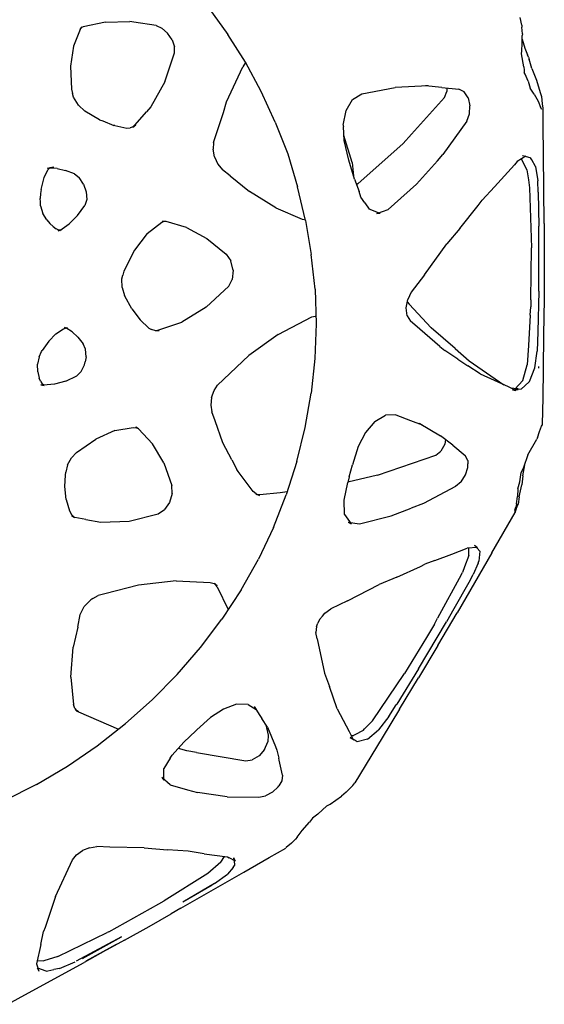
# Model space of a CAD drawing. Header units: millimetres. Extents: x -200 to 168, y -160 to 169.
# Tile 3 of 4: x 56 to 168, y -155 to 56. Entities that reach past the tile are written whole.
import ezdxf

# ---------------------------------------------------------------- set-up
doc = ezdxf.new("R2010")
doc.units = ezdxf.units.MM
doc.layers.add('G-IMPT', color=7, linetype='Continuous', lineweight=40)

# ---------------------------------------------------------------- blocks, each defined once
blk = doc.blocks.new('Floor lamp_DXF-2889-Вид сверху')
at = {"layer": 'G-IMPT', "lineweight": -3}
for p, q in [((1024.66, 17513.46), (1020.23, 17511.02)), ((1020.23, 17511.02), (1008.37, 17504.5)), ((1018.39, 17505.66), (1018.04, 17506.39)), ((1018.54, 17504.78), (1018.04, 17506.39)), ((1001.51, 17500.69), (1008.37, 17504.5)), ((1013.62, 17505.77), (1010.3, 17504.38)), ((1013.62, 17505.77), (1014.87, 17506.05)), ((1016.14, 17506.31), (1014.87, 17506.05)), ((1016.47, 17506.35), (1016.14, 17506.31)), ((1016.47, 17506.35), (1018.25, 17505.72)), ((1017.61, 17500.64), (1018.54, 17504.78)), ((1000.43, 17499.03), (1010.07, 17504.26)), ((1008.75, 17503.65), (1000.43, 17499.03)), ((1001.51, 17500.69), (1008.03, 17504.23)), ((1001.96, 17500.95), (1008.03, 17504.23)), ((1013.97, 17503.26), (1003.49, 17498.13)), ((1013.97, 17503.26), (1016.97, 17504.14)), ((1018.38, 17504.08), (1016.97, 17504.14)), ((999.76, 17499.73), (1001.96, 17500.95)), ((1017.61, 17500.64), (1017.04, 17497.89)), ((999.76, 17499.73), (994.5, 17496.81)), ((1003.1, 17497.94), (1003.49, 17498.13)), ((994.5, 17496.81), (989.78, 17494.11)), ((1003.1, 17497.94), (992.41, 17492.01)), ((1014.49, 17490.44), (1016.73, 17497.02)), ((1016.73, 17497.02), (1017.04, 17497.89)), ((987.71, 17492.93), (989.78, 17494.11)), ((987.71, 17492.93), (974.28, 17485.22)), ((992.41, 17492.01), (991.28, 17491.31)), ((980.5, 17487.62), (987.29, 17491.61)), ((981.03, 17488.03), (987.29, 17491.61)), ((981.96, 17485.53), (991.28, 17491.31)), ((1014.49, 17490.44), (1010.87, 17482.59)), ((980.5, 17487.62), (977.74, 17485.62)), ((976.58, 17484.22), (977.74, 17485.62)), ((979.15, 17483.08), (981.96, 17485.53)), ((974.28, 17485.22), (968.85, 17482.1)), ((976.58, 17484.22), (976.24, 17483.76)), ((976.33, 17482.75), (976.24, 17483.76)), ((968.85, 17482.1), (965.33, 17480.07)), ((976.04, 17482.85), (976.4, 17482.13)), ((976.04, 17482.85), (977.41, 17482.12)), ((976.33, 17482.75), (976.4, 17482.13)), ((977.75, 17481.94), (977.41, 17482.12)), ((982.76, 17481.27), (977.75, 17481.94)), ((979.15, 17483.08), (978.42, 17481.85)), ((982.76, 17481.27), (986.18, 17480.73)), ((1010.03, 17481.54), (1008.73, 17480.62)), ((1010.87, 17482.59), (1010.03, 17481.54)), ((964.1, 17478.99), (965.19, 17479.95)), ((965.19, 17479.95), (965.33, 17480.07)), ((986.18, 17480.73), (990.56, 17480.43)), ((995.53, 17479.99), (990.56, 17480.43)), ((995.53, 17479.99), (1002.89, 17479.87)), ((1002.89, 17479.87), (1005.69, 17479.76)), ((1007.2, 17479.99), (1005.69, 17479.76)), ((1007.2, 17479.99), (1008.73, 17480.62)), ((962.91, 17477.74), (961.84, 17476.29)), ((962.91, 17477.74), (963.21, 17478.13)), ((964.1, 17478.99), (963.21, 17478.13)), ((961.84, 17476.29), (960.23, 17474.5)), ((958.43, 17472.83), (956.55, 17471.07)), ((958.43, 17472.83), (959.61, 17473.7)), ((959.61, 17473.7), (960.23, 17474.5)), ((955.86, 17470.7), (953.38, 17468.98)), ((956.55, 17471.07), (955.86, 17470.7)), ((952.44, 17468.13), (953.38, 17468.98)), ((968.14, 17468.09), (969.61, 17468.89)), ((971.05, 17469.21), (969.61, 17468.89)), ((977.85, 17469.09), (971.05, 17469.21)), ((977.85, 17469.09), (984.2, 17468.19)), ((1018.58, 17466.46), (1025.47, 17469.96)), ((950.97, 17466.69), (950.59, 17466.12)), ((950.97, 17466.69), (951.25, 17467)), ((951.25, 17467), (952.44, 17468.13)), ((966.15, 17465.69), (966.77, 17466.75)), ((966.9, 17466.97), (966.77, 17466.75)), ((966.9, 17466.97), (968.14, 17468.09)), ((986.33, 17467.59), (984.2, 17468.19)), ((990.02, 17466.52), (986.33, 17467.59)), ((990.02, 17466.52), (991.76, 17464.97)), ((1018.58, 17466.46), (1011.95, 17462.53)), ((944.71, 17456.5), (950.59, 17466.12)), ((965.98, 17464.51), (966.15, 17465.69)), ((965.98, 17464.51), (966.55, 17461.93)), ((991.76, 17464.97), (991.33, 17465.59)), ((991.33, 17465.59), (991.33, 17463.05)), ((989.98, 17460.86), (991.33, 17463.05)), ((1011.95, 17462.53), (1005.6, 17458.19)), ((966.55, 17461.93), (966.69, 17461.3)), ((966.69, 17461.3), (966.79, 17460.88)), ((967.19, 17459.15), (966.79, 17460.88)), ((969.84, 17459.01), (971.01, 17460.39)), ((971.01, 17460.39), (972.47, 17461.23)), ((973.84, 17461.43), (972.47, 17461.23)), ((984.39, 17459.66), (973.84, 17461.43)), ((989.58, 17460.2), (987.06, 17457.45)), ((989.98, 17460.86), (989.58, 17460.2)), ((967.53, 17458.33), (967.19, 17459.15)), ((969.24, 17454.22), (967.53, 17458.33)), ((969.84, 17459.01), (969.16, 17457.4)), ((984.39, 17459.66), (986.46, 17459.28)), ((986.46, 17459.28), (988.25, 17458.76)), ((1005.6, 17458.19), (999.56, 17453.47)), ((940.98, 17450.37), (944.71, 17456.5)), ((947.84, 17456.82), (945.52, 17454.82)), ((947.84, 17456.82), (950.07, 17457.35)), ((950.07, 17457.35), (950.71, 17456.96)), ((950.53, 17455.86), (950.84, 17456.02)), ((951.56, 17456.43), (950.71, 17456.96)), ((951.38, 17456), (950.84, 17456.02)), ((951.8, 17455.17), (950.93, 17456.9)), ((950.93, 17456.9), (951.56, 17456.43)), ((969.07, 17455.92), (969.16, 17457.4)), ((969.55, 17453.73), (969.07, 17455.92)), ((987.06, 17457.45), (984.53, 17455.03)), ((943.3, 17451.98), (945.52, 17454.82)), ((946.81, 17452.86), (948.46, 17454.6)), ((948.79, 17454.93), (948.46, 17454.6)), ((948.79, 17454.93), (950.53, 17455.86)), ((954.33, 17450.34), (951.8, 17455.17)), ((969.24, 17454.22), (970.42, 17452.38)), ((981.4, 17452.18), (984.3, 17454.79)), ((984.3, 17454.79), (984.53, 17455.03)), ((1009.6, 17450.94), (1001.06, 17454.64)), ((946.81, 17452.86), (939.98, 17442.78)), ((943.3, 17451.98), (941.72, 17449.49)), ((970.85, 17451.72), (970.42, 17452.38)), ((972.09, 17449.79), (970.85, 17451.72)), ((978.64, 17450.37), (981.4, 17452.18)), ((999.56, 17453.47), (993.86, 17448.38)), ((940.98, 17450.37), (936.96, 17443.7)), ((954.33, 17450.34), (955.98, 17445.56)), ((972.09, 17449.79), (971.66, 17450.42)), ((973.35, 17449.36), (971.66, 17450.42)), ((975.82, 17449.34), (978.64, 17450.37)), ((1009.6, 17450.94), (1010.33, 17450.43)), ((1010.34, 17450.25), (1009.81, 17450.95)), ((1009.81, 17450.95), (1010.33, 17450.43)), ((1010.34, 17450.25), (1010.65, 17449.4)), ((936.96, 17441.76), (941.61, 17449.3)), ((941.61, 17449.3), (941.72, 17449.49)), ((973.35, 17449.36), (975.82, 17449.34)), ((993.86, 17448.38), (988.49, 17442.98)), ((1011.2, 17443.56), (1010.65, 17449.4)), ((957.02, 17442.67), (955.98, 17445.56)), ((932.82, 17436.77), (936.96, 17443.7)), ((1011.2, 17443.56), (1010.7, 17437.12)), ((936.96, 17441.76), (930.98, 17431.69)), ((935.28, 17435.07), (939.98, 17442.78)), ((958.59, 17435.36), (957.02, 17442.67)), ((988.49, 17442.98), (983.54, 17437.21)), ((983.54, 17437.21), (978.98, 17431.18)), ((1009.74, 17432.89), (1010.7, 17437.12)), ((932.82, 17436.77), (928.73, 17429.82)), ((933.55, 17432.19), (935.28, 17435.07)), ((958.59, 17435.36), (958.9, 17434.03)), ((958.78, 17432.71), (958.9, 17434.03)), ((1009.74, 17432.89), (1009.21, 17430.17)), ((927.85, 17421.67), (932.87, 17430.94)), ((929.38, 17428.93), (930.98, 17431.69)), ((933.55, 17432.19), (932.87, 17430.94)), ((958.1, 17431.25), (957.48, 17430.51)), ((958.1, 17431.25), (958.45, 17432)), ((958.78, 17432.71), (958.45, 17432)), ((974.85, 17424.87), (978.98, 17431.18)), ((921.26, 17416.96), (928.73, 17429.82)), ((926.23, 17423.35), (929.38, 17428.93)), ((952.14, 17427.21), (955.69, 17428.92)), ((957, 17429.9), (955.69, 17428.92)), ((957.48, 17430.51), (957, 17429.9)), ((979.94, 17424.21), (977.6, 17429.06)), ((1009.21, 17430.17), (1008.39, 17428.46)), ((952.14, 17427.21), (945.39, 17423.76)), ((1006.52, 17426.76), (1005.37, 17426.1)), ((1006.52, 17426.76), (1006.97, 17426.99)), ((1008.39, 17428.46), (1006.97, 17426.99)), ((974.85, 17424.87), (971.15, 17418.33)), ((996.76, 17423.91), (1003.93, 17425.75)), ((1003.93, 17425.75), (1005.37, 17426.1)), ((925.62, 17422.24), (925.28, 17421.63)), ((925.62, 17422.24), (926.23, 17423.35)), ((941.62, 17422.14), (945.39, 17423.76)), ((979.94, 17424.21), (980.47, 17423.51)), ((979.94, 17424.04), (980.62, 17423.56)), ((979.94, 17424.04), (980.47, 17423.51)), ((981.43, 17423.3), (980.62, 17423.56)), ((988.74, 17422.95), (981.43, 17423.3)), ((988.74, 17422.95), (996.76, 17423.91)), ((924.24, 17419.16), (925.28, 17421.63)), ((927.11, 17420), (927.57, 17421.17)), ((927.85, 17421.67), (927.57, 17421.17)), ((941.62, 17422.14), (936.56, 17419.87)), ((923.85, 17416.6), (924.06, 17418.73)), ((924.24, 17419.16), (924.06, 17418.73)), ((926.24, 17417.54), (927.11, 17420)), ((933.46, 17418.63), (929.84, 17417.28)), ((933.46, 17418.63), (935.6, 17419.41)), ((936.56, 17419.87), (935.6, 17419.41)), ((967.96, 17411.53), (971.15, 17418.33)), ((921.26, 17416.96), (916.3, 17408.38)), ((924.96, 17415.34), (923.85, 17416.6)), ((924.34, 17415.81), (926.55, 17415.98)), ((926.24, 17417.54), (926.19, 17415.96)), ((929.84, 17417.28), (926.55, 17415.98)), ((924.96, 17415.34), (924.34, 17415.81)), ((949.59, 17410.78), (942.77, 17409.07)), ((951.98, 17410.42), (949.59, 17410.78)), ((951.98, 17410.42), (951.34, 17410.78)), ((952.76, 17408.81), (951.34, 17410.78)), ((967.96, 17411.53), (965.21, 17404.57)), ((998.79, 17410.21), (992.59, 17408.63)), ((1004.78, 17410.45), (998.79, 17410.21)), ((1008, 17409.85), (1004.78, 17410.45)), ((1008, 17409.85), (1010.35, 17409.39)), ((916.09, 17407.6), (916.02, 17407.42)), ((916.09, 17407.6), (916.33, 17408.24)), ((916.38, 17407.85), (916.15, 17407.19)), ((916.33, 17408.24), (916.3, 17408.38)), ((916.38, 17407.85), (916.41, 17408.4)), ((942.77, 17409.07), (938.55, 17407.46)), ((952.76, 17408.81), (952.83, 17405.7)), ((990.15, 17406.2), (991.24, 17407.72)), ((992.59, 17408.63), (991.24, 17407.72)), ((1011.11, 17409.01), (1010.35, 17409.39)), ((1011.11, 17409.01), (1010.48, 17409.36)), ((1010.48, 17409.36), (1011.07, 17408.8)), ((1011.52, 17408.02), (1011.07, 17408.8)), ((1012.22, 17405.6), (1011.52, 17408.02)), ((915.42, 17405.02), (915.68, 17406.59)), ((916.02, 17407.42), (915.68, 17406.59)), ((915.99, 17406.48), (915.84, 17404.95)), ((915.99, 17406.48), (916.15, 17407.19)), ((929.03, 17402.8), (935.88, 17406.4)), ((935.88, 17406.4), (938.55, 17407.46)), ((952.83, 17405.7), (952.08, 17401.96)), ((989.56, 17404.27), (990.15, 17406.2)), ((1012.22, 17405.6), (1012.49, 17402.8)), ((915.42, 17405.02), (914.9, 17402.43)), ((915.73, 17403.3), (915.34, 17401.8)), ((915.73, 17403.3), (915.84, 17404.95)), ((962.94, 17397.45), (965.21, 17404.57)), ((965.02, 17403.96), (966.52, 17404.12)), ((966.52, 17404.12), (970.83, 17404.58)), ((970.83, 17404.58), (971.64, 17404.51)), ((971.65, 17404.39), (970.92, 17404.7)), ((970.92, 17404.7), (971.64, 17404.51)), ((971.65, 17404.39), (972.3, 17403.86)), ((972.3, 17403.86), (975.48, 17399.61)), ((989.56, 17404.27), (989.63, 17402.56)), ((914.64, 17400.52), (914.9, 17402.43)), ((915.26, 17401.29), (915.04, 17399.81)), ((915.34, 17401.8), (915.26, 17401.29)), ((927.84, 17401.78), (926.9, 17400.33)), ((927.84, 17401.78), (929.03, 17402.8)), ((945.68, 17400.39), (952.05, 17401.84)), ((951.74, 17400.7), (952.08, 17401.96)), ((991.37, 17397.75), (989.63, 17402.56)), ((1012.49, 17402.8), (1012.33, 17400.39)), ((914.64, 17400.52), (914.24, 17398.16)), ((914.51, 17398.73), (915.04, 17399.81)), ((926.9, 17400.33), (926.39, 17398.72)), ((945.68, 17400.39), (933.25, 17396.07)), ((951.74, 17400.7), (951.04, 17398.15)), ((975.48, 17399.61), (975.79, 17399.19)), ((976.83, 17397.1), (975.79, 17399.19)), ((1011.92, 17398.16), (1012.31, 17399.73)), ((1012.33, 17400.39), (1012.31, 17399.73)), ((913.58, 17396.04), (914.51, 17398.73)), ((914.24, 17398.16), (914.16, 17397.73)), ((926.39, 17398.72), (926.4, 17397.96)), ((926.43, 17397.24), (926.4, 17397.96)), ((926.43, 17397.24), (926.98, 17396.2)), ((949.83, 17394.27), (951.04, 17398.15)), ((962.94, 17397.45), (961.17, 17390.21)), ((976.83, 17397.1), (978.72, 17393.49)), ((991.37, 17397.75), (993.81, 17393.67)), ((1011.92, 17398.16), (1011.1, 17396.67)), ((913.58, 17396.04), (911.69, 17392.7)), ((929.65, 17393.97), (926.98, 17396.2)), ((931.35, 17393.72), (932.17, 17395.22)), ((933.25, 17396.07), (932.17, 17395.22)), ((1010.02, 17395.52), (1005.85, 17392.66)), ((1011.1, 17396.67), (1010.02, 17395.52)), ((929.65, 17393.97), (932.25, 17391.97)), ((931.2, 17392.77), (931.35, 17393.72)), ((948.28, 17391.23), (949.83, 17394.27)), ((978.72, 17393.49), (980.36, 17388.8)), ((993.81, 17393.67), (996.79, 17390.47)), ((911.09, 17391.06), (910.65, 17389.91)), ((911.54, 17392.39), (911.09, 17391.06)), ((911.54, 17392.39), (911.69, 17392.7)), ((936.82, 17389.29), (932.25, 17391.97)), ((946.31, 17388.89), (948.28, 17391.23)), ((1001.82, 17390.83), (997.91, 17390.2)), ((1001.82, 17390.83), (1005.85, 17392.66)), ((910.43, 17383.88), (910.57, 17389.49)), ((910.65, 17389.91), (910.57, 17389.69)), ((910.57, 17389.49), (910.57, 17389.69)), ((936.82, 17389.29), (936.16, 17389.65)), ((938.7, 17388.67), (936.16, 17389.65)), ((941.82, 17387.46), (938.7, 17388.67)), ((946.31, 17388.89), (944.01, 17387.54)), ((961.17, 17390.21), (959.88, 17382.87)), ((980.36, 17388.8), (981.11, 17386.85)), ((996.67, 17390.49), (997.33, 17390.11)), ((996.67, 17390.49), (997.27, 17390.27)), ((996.79, 17390.47), (997.33, 17390.11)), ((997.91, 17390.2), (997.27, 17390.27)), ((941.82, 17387.46), (944.01, 17387.54)), ((981.33, 17385.39), (981.11, 17386.85)), ((981.16, 17383.77), (981.33, 17385.39)), ((910.32, 17377.65), (910.43, 17383.88)), ((917.82, 17381.46), (916.16, 17382.25)), ((916.91, 17382.14), (916.16, 17382.25)), ((959.11, 17375.47), (959.88, 17382.87)), ((980.62, 17382.27), (979.86, 17381.12)), ((981.16, 17383.77), (980.62, 17382.27)), ((913.23, 17380.34), (912.13, 17377.43)), ((913.23, 17380.34), (913.33, 17380.46)), ((915.01, 17382.02), (913.33, 17380.46)), ((914.64, 17380.17), (913.71, 17376.78)), ((916.36, 17381.97), (914.64, 17380.17)), ((915.01, 17382.02), (915.66, 17382.06)), ((916.91, 17382.14), (915.66, 17382.06)), ((916.36, 17381.97), (915.67, 17381.87)), ((915.93, 17381.84), (915.67, 17381.87)), ((917.18, 17381.71), (915.93, 17381.84)), ((923.78, 17378.71), (917.82, 17381.46)), ((926.13, 17375.97), (918.71, 17381.05)), ((973.2, 17374.84), (979.86, 17381.12)), ((1012.32, 17380.29), (1009.97, 17379.17)), ((1012.32, 17380.29), (1014.72, 17380.96)), ((1014.72, 17380.96), (1017.06, 17381.17)), ((1017.62, 17381.05), (1016.89, 17381.25)), ((1016.89, 17381.25), (1017.36, 17380.89)), ((1017.06, 17381.17), (1017.62, 17381.05)), ((1017.73, 17380.32), (1017.36, 17380.89)), ((1017.73, 17380.32), (1017.98, 17379.67)), ((923.78, 17378.71), (926.4, 17376.98)), ((1009.01, 17378.25), (1008.28, 17376.81)), ((1009.01, 17378.25), (1009.97, 17379.17)), ((1018.29, 17378.27), (1017.98, 17379.67)), ((1018.29, 17378.27), (1018.34, 17376.66)), ((910.22, 17370.49), (910.32, 17377.65)), ((911.24, 17377.48), (911.24, 17377.16)), ((912.13, 17377.43), (911.6, 17373.91)), ((913.45, 17372.64), (913.71, 17376.78)), ((929.13, 17373.32), (926.13, 17375.97)), ((928.52, 17375.59), (926.4, 17376.98)), ((1007.95, 17375.12), (1008.13, 17376.13)), ((1008.28, 17376.81), (1008.13, 17376.13)), ((1018.01, 17375.1), (1018.34, 17376.66)), ((911.46, 17369.77), (911.6, 17373.91)), ((928.52, 17375.59), (931.35, 17373.77)), ((958.85, 17368.04), (959.11, 17375.47)), ((966.96, 17370.31), (973.2, 17374.84)), ((1007.95, 17375.12), (1008.1, 17373.48)), ((1017.46, 17373.97), (1017.35, 17373.73)), ((1018.01, 17375.1), (1017.46, 17373.97)), ((913.08, 17366.2), (913.45, 17372.64)), ((929.13, 17373.32), (934.28, 17368.9)), ((932.37, 17372.87), (931.35, 17373.77)), ((932.37, 17372.87), (937.74, 17368.27)), ((1008.1, 17373.48), (1008.6, 17372.32)), ((1009.73, 17370.87), (1008.6, 17372.32)), ((1014.4, 17370.16), (1015.95, 17371.72)), ((1015.95, 17371.72), (1017.35, 17373.73)), ((910.13, 17362.73), (910.22, 17370.49)), ((911.25, 17361.03), (911.46, 17369.77)), ((966.96, 17370.31), (959.77, 17366.56)), ((1009.73, 17370.87), (1010.96, 17369.75)), ((1010.96, 17369.75), (1012.27, 17368.89)), ((1014.4, 17370.16), (1012.8, 17369.08)), ((938.95, 17363.82), (934.28, 17368.9)), ((937.74, 17368.27), (938.68, 17367.48)), ((959.02, 17360.63), (958.85, 17368.04)), ((982.28, 17364.46), (987.53, 17367.66)), ((993.09, 17369.56), (987.53, 17367.66)), ((993.09, 17369.56), (992.32, 17369.45)), ((992.32, 17369.45), (993.08, 17369.5)), ((993.08, 17369.5), (993.97, 17369.25)), ((994.53, 17368.93), (993.97, 17369.25)), ((996.44, 17367.16), (994.53, 17368.93)), ((1012.68, 17368.75), (1011.95, 17368.95)), ((1011.95, 17368.95), (1012.38, 17368.95)), ((1012.68, 17368.75), (1012.27, 17368.89)), ((1012.8, 17369.08), (1012.38, 17368.95)), ((913.08, 17366.2), (912.97, 17364.42)), ((939.36, 17366.3), (938.68, 17367.48)), ((939.36, 17366.3), (939.56, 17364.65)), ((959.77, 17366.56), (959.01, 17366.4)), ((998.22, 17364.82), (996.44, 17367.16)), ((912.94, 17362.88), (912.97, 17364.42)), ((939.34, 17363.42), (938.95, 17363.82)), ((939.56, 17364.65), (939.24, 17362.86)), ((982.28, 17364.46), (977.47, 17360.02)), ((998.22, 17364.82), (999.67, 17362.1)), ((910.09, 17354.67), (910.13, 17362.73)), ((912.94, 17362.88), (912.81, 17351.78)), ((935.7, 17357.58), (938.51, 17361.3)), ((938.51, 17361.3), (939.24, 17362.86)), ((999.67, 17362.1), (999.74, 17361.97)), ((1000.26, 17360.29), (999.74, 17361.97)), ((911.25, 17361.03), (911.22, 17349.37)), ((959.02, 17360.63), (959.87, 17353.22)), ((977.47, 17360.02), (976.75, 17358.56)), ((1000.26, 17360.29), (1000.32, 17358.43)), ((935.7, 17357.58), (930.92, 17350.96)), ((976.58, 17356.56), (976.75, 17358.56)), ((999.92, 17356.8), (1000.12, 17357.63)), ((1000.32, 17358.43), (1000.12, 17357.63)), ((976.58, 17356.56), (976.63, 17356.32)), ((976.63, 17356.32), (977.06, 17354.58)), ((997.6, 17352.27), (999.92, 17356.8)), ((910.1, 17346.63), (910.09, 17354.67)), ((961.12, 17345.92), (959.87, 17353.22)), ((978.02, 17353.13), (977.06, 17354.58)), ((982.15, 17349.81), (978.02, 17353.13)), ((913.23, 17338.95), (912.81, 17351.78)), ((928.16, 17347.63), (930.92, 17350.96)), ((994.91, 17348.74), (997.6, 17352.27)), ((911.22, 17349.37), (911.25, 17347.19)), ((986.5, 17347.48), (982.15, 17349.81)), ((994.91, 17348.74), (991.77, 17346.3)), ((910.1, 17346.63), (910.23, 17331.83)), ((911.42, 17339.88), (911.25, 17347.19)), ((928.16, 17347.63), (924.22, 17342.73)), ((986.5, 17347.48), (990.83, 17346.14)), ((1011.58, 17346.67), (1009.79, 17344.88)), ((1013.54, 17348.08), (1011.58, 17346.67)), ((1013.27, 17348.04), (1014.01, 17348.24)), ((1013.27, 17348.04), (1013.79, 17348)), ((1013.54, 17348.08), (1014.01, 17348.24)), ((1013.79, 17348), (1014.32, 17347.76)), ((1015.01, 17347.24), (1014.32, 17347.76)), ((1015.01, 17347.24), (1015.69, 17346.6)), ((1016.34, 17345.82), (1015.69, 17346.6)), ((945.83, 17344.48), (943.43, 17343.57)), ((945.14, 17344.47), (945.83, 17344.48)), ((945.14, 17344.47), (947.51, 17343.52)), ((961.12, 17345.92), (962.81, 17338.74)), ((961.8, 17345.64), (961.36, 17345.72)), ((967.41, 17343.28), (961.8, 17345.64)), ((990.83, 17346.14), (991.72, 17346.14)), ((991.77, 17346.3), (991.23, 17346.07)), ((991.72, 17346.14), (991.23, 17346.07)), ((1009.79, 17344.88), (1008.23, 17342.74)), ((1016.34, 17345.82), (1017.17, 17344.46)), ((1017.68, 17342.82), (1017.17, 17344.46)), ((924.22, 17342.73), (923.36, 17341.6)), ((937.35, 17338.16), (942.08, 17342.39)), ((943.43, 17343.57), (942.08, 17342.39)), ((948.43, 17342.16), (947.51, 17343.52)), ((967.41, 17343.28), (973.09, 17339.74)), ((1007.84, 17341.48), (1008.23, 17342.74)), ((1017.68, 17342.82), (1017.73, 17341.96)), ((920.71, 17338.78), (923.36, 17341.6)), ((948.43, 17342.16), (949.24, 17340.94)), ((949.24, 17340.94), (949.63, 17339.78)), ((1007.92, 17339.84), (1007.84, 17341.48)), ((1017.58, 17339.35), (1017.68, 17340.17)), ((1017.68, 17340.17), (1017.79, 17341.23)), ((1017.73, 17341.96), (1017.79, 17341.23)), ((911.42, 17339.88), (911.5, 17337.48)), ((913.49, 17337.26), (913.23, 17338.95)), ((920.71, 17338.78), (916.48, 17334.03)), ((937.35, 17338.16), (932.92, 17333.21)), ((949.95, 17338.14), (940.26, 17329.48)), ((950.65, 17337.12), (949.63, 17339.78)), ((949.95, 17338.14), (950.2, 17338.31)), ((964.9, 17331.72), (962.81, 17338.74)), ((977.16, 17336.4), (973.09, 17339.74)), ((1008.49, 17338.16), (1007.92, 17339.84)), ((1008.49, 17338.16), (1009.45, 17336.77)), ((1017.58, 17339.35), (1016.95, 17336.78)), ((911.99, 17334.45), (911.5, 17337.48)), ((913.84, 17335.14), (913.49, 17337.26)), ((950.65, 17337.12), (951.81, 17333.08)), ((951.13, 17333.56), (950.85, 17336.41)), ((977.16, 17336.4), (978.83, 17335.11)), ((1010.46, 17336), (1009.45, 17336.77)), ((1010.46, 17336), (1012.35, 17335.25)), ((1016.95, 17336.78), (1016.12, 17335.1)), ((911.99, 17334.45), (912.78, 17332.97)), ((915.01, 17332.81), (913.84, 17335.14)), ((915.87, 17333.33), (916.48, 17334.03)), ((979.81, 17333.93), (978.83, 17335.11)), ((980.51, 17332.36), (979.81, 17333.93)), ((1014.14, 17334.86), (1012.35, 17335.25)), ((1014.14, 17334.86), (1015.85, 17334.74)), ((1014.88, 17334.55), (1016.25, 17334.81)), ((1014.88, 17334.55), (1015.7, 17334.72)), ((1015.7, 17334.72), (1016.12, 17335.1)), ((1015.85, 17334.74), (1016.25, 17334.81)), ((910.23, 17331.83), (910.31, 17325.67)), ((912.78, 17332.97), (913.04, 17332.54)), ((913.15, 17332.51), (913.04, 17332.54)), ((914.75, 17332.09), (913.15, 17332.51)), ((914, 17332.2), (915.87, 17333.33)), ((914.75, 17332.09), (914, 17332.2)), ((926.66, 17324.7), (931.73, 17331.85)), ((932.92, 17333.21), (931.73, 17331.85)), ((951.13, 17333.56), (952.89, 17327.76)), ((951.81, 17333.08), (952.83, 17328.87)), ((980.51, 17332.36), (980.82, 17330.7)), ((967.54, 17324.92), (964.9, 17331.72)), ((980.73, 17329.28), (980.82, 17330.7)), ((938.46, 17327.52), (940.26, 17329.48)), ((952.83, 17328.87), (953.01, 17325.84)), ((980.73, 17329.28), (978.63, 17322.91)), ((910.31, 17325.67), (910.36, 17322.03)), ((938.46, 17327.52), (931.38, 17319.64)), ((953.03, 17325.57), (952.44, 17322.48)), ((953.03, 17325.57), (953.01, 17325.84)), ((998.01, 17326.06), (995.07, 17322.72)), ((997.37, 17325.58), (998.01, 17326.06)), ((997.37, 17325.58), (997.92, 17325.96)), ((997.92, 17325.96), (998.55, 17326.16)), ((999.25, 17326.19), (998.55, 17326.16)), ((1001.85, 17325.66), (999.25, 17326.19)), ((1001.85, 17325.66), (1002.06, 17325.62)), ((1004.41, 17324.69), (1002.06, 17325.62)), ((926.66, 17324.7), (926.06, 17323.19)), ((967.54, 17324.92), (970.56, 17318.37)), ((1005.1, 17324.41), (1004.41, 17324.69)), ((1005.1, 17324.41), (1008.22, 17322.56)), ((910.42, 17321.96), (910.36, 17322.03)), ((910.53, 17321), (910.42, 17321.96)), ((910.6, 17322.24), (910.91, 17321.73)), ((911.43, 17320.43), (910.91, 17321.73)), ((926.06, 17323.19), (925.96, 17321.42)), ((926.35, 17319.74), (925.96, 17321.42)), ((952.44, 17322.48), (951.04, 17320.13)), ((978.63, 17322.91), (977.96, 17320.6)), ((991.15, 17316.31), (994.15, 17321.65)), ((994.15, 17321.65), (995.07, 17322.72)), ((1009.58, 17321.31), (1008.22, 17322.56)), ((1009.58, 17321.31), (1010.62, 17319.62)), ((910.69, 17319.44), (910.53, 17321)), ((910.98, 17318.6), (910.69, 17319.44)), ((912.25, 17318.97), (911.43, 17320.43)), ((926.35, 17319.74), (927.21, 17318.48)), ((931.38, 17319.64), (930.88, 17318.39)), ((951.04, 17320.13), (949.07, 17318.91)), ((977.96, 17320.6), (974.5, 17313.1)), ((1010.62, 17319.62), (1010.84, 17318.79)), ((911.73, 17315.94), (910.98, 17318.6)), ((912.25, 17318.97), (913.08, 17317.66)), ((913.53, 17316.15), (913.08, 17317.66)), ((927.21, 17318.48), (928.33, 17317.89)), ((931.98, 17317.54), (928.33, 17317.89)), ((930.89, 17317.64), (930.88, 17318.39)), ((931.98, 17317.54), (935.46, 17317.21)), ((934.88, 17317.21), (941.92, 17317.55)), ((934.88, 17317.21), (935.46, 17317.21)), ((949.07, 17318.91), (941.92, 17317.55)), ((970.56, 17318.37), (973.93, 17312.11)), ((1011.11, 17317.92), (1010.84, 17318.79)), ((1011.26, 17312.95), (1011.11, 17317.92)), ((912.74, 17313.45), (911.73, 17315.94)), ((913.53, 17316.15), (914.18, 17314.71)), ((991.15, 17316.31), (989.08, 17310.13)), ((912.74, 17313.45), (913.21, 17312.01)), ((914.18, 17314.71), (914.36, 17314.36)), ((914.38, 17313.86), (914.36, 17314.36)), ((914.43, 17313.1), (914.38, 17313.86)), ((914.43, 17313.1), (914.95, 17310.34)), ((973.89, 17312.18), (974.5, 17313.1)), ((1010.68, 17308.68), (1011.26, 17312.95)), ((913.21, 17312.01), (913.32, 17311.57)), ((913.45, 17311.07), (913.32, 17311.57)), ((913.45, 17311.07), (913.69, 17310.56)), ((973.93, 17312.11), (977.66, 17306.18)), ((914.23, 17309.16), (913.69, 17310.56)), ((914.82, 17307.22), (914.23, 17309.16)), ((914.88, 17309.72), (914.81, 17308.14)), ((914.95, 17310.34), (914.88, 17309.72)), ((989.08, 17310.13), (989.08, 17308.86)), ((989.6, 17307.36), (989.08, 17308.86)), ((1009.22, 17305.11), (1010.68, 17308.68)), ((914.81, 17308.14), (914.84, 17306.44)), ((989.6, 17307.36), (990.55, 17305.93)), ((914.75, 17306.04), (914.84, 17306.44)), ((914.75, 17306.04), (914.87, 17304.62)), ((914.89, 17304.23), (914.87, 17304.62)), ((981.77, 17300.57), (977.66, 17306.18)), ((990.55, 17305.93), (991.78, 17304.85)), ((993.02, 17304.29), (991.78, 17304.85)), ((1003.84, 17303.56), (1008.58, 17304.57)), ((1008.58, 17304.57), (1009.08, 17304.8)), ((1009.22, 17305.11), (1008.88, 17304.66)), ((1008.88, 17304.66), (1009.08, 17304.8)), ((914.89, 17304.23), (915.21, 17302.55)), ((993.02, 17304.29), (997.77, 17303.55)), ((997.77, 17303.55), (998.59, 17303.44)), ((1003.84, 17303.56), (998.59, 17303.44))]:
    blk.add_line(p, q, dxfattribs=at)

msp = doc.modelspace()

# ---------------------------------------------------------------- block references
at = {"layer": 'G-IMPT', "rotation": 180}
msp.add_blockref('Floor lamp_DXF-2889-Вид сверху', (1078.33, 17358.93), dxfattribs=at)

doc.saveas('drawing.dxf')
